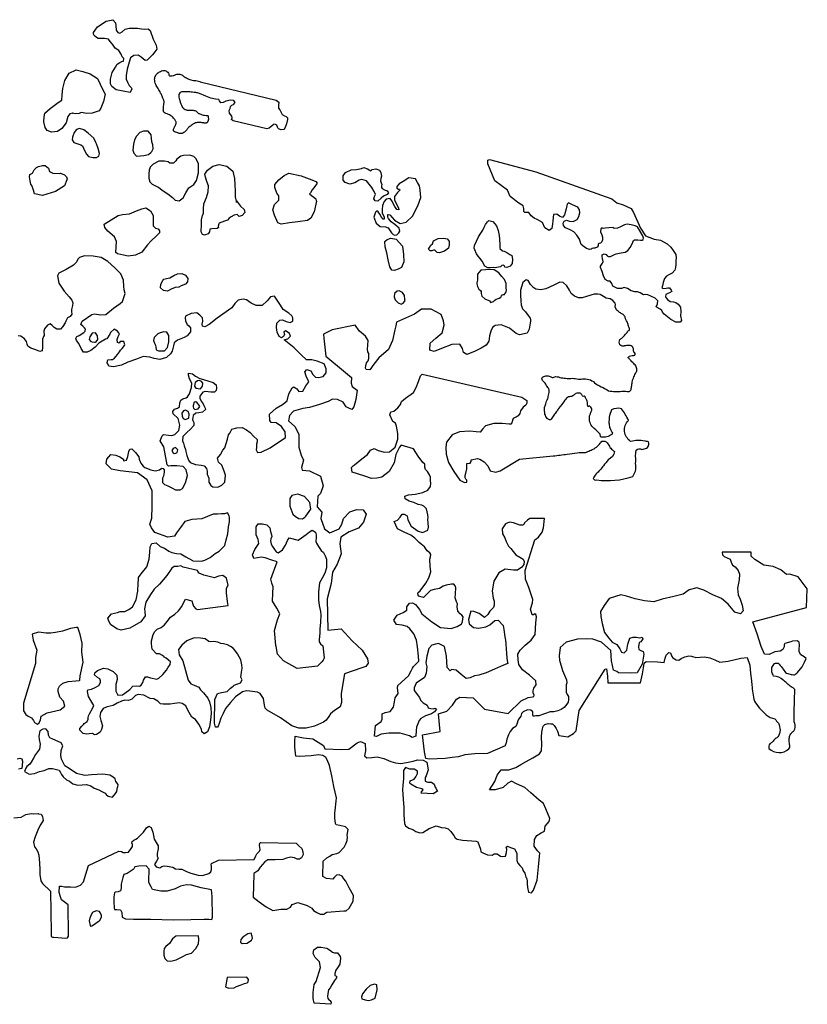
# Model space of a CAD drawing. Extents: x 224146 to 314413, y 726569 to 802583.
# Tile 5 of 5: x 288114 to 314413, y 769700 to 802583. Entities that reach past the tile are written whole.
import ezdxf

# ---------------------------------------------------------------- set-up
doc = ezdxf.new("R2010")
doc.units = 0
doc.header["$LTSCALE"] = 800
doc.layers.add('WETLANDS', color=3, linetype='CONTINUOUS')

msp = doc.modelspace()

# ---------------------------------------------------------------- linework, layer by layer
at = {"layer": 'WETLANDS', "color": 0}
for points in [[(291806, 800156), (291340, 800236), (291195, 800347), (291144, 800444), (291146, 800595), (291203, 800820), (291312, 800993), (291372, 801100), (291454, 801154), (291528, 801182), (291579, 801199), (291591, 801286), (291533, 801348), (291499, 801431), (291426, 801554), (291306, 801636), (291216, 801762), (291133, 801853), (291078, 801930), (290951, 801957), (290738, 801956), (290675, 801988), (290604, 802059), (290582, 802104), (290574, 802154), (290707, 802345), (290997, 802537), (291225, 802583), (291309, 802481), (291328, 802378), (291338, 802237), (291388, 802153), (291459, 802135), (291538, 802175), (291641, 802263), (291774, 802297), (292043, 802303), (292178, 802281), (292297, 802272), (292399, 802283), (292468, 802217), (292576, 801932), (292667, 801728), (292694, 801599), (292632, 801506), (292546, 801408), (292436, 801295), (292374, 801234), (292300, 801224), (292175, 801332), (292075, 801397), (291925, 801386), (291814, 801312), (291768, 801161), (291707, 800931), (291666, 800724), (291671, 800597), (291715, 800500), (291775, 800390), (291834, 800322), (291858, 800275)], [(289891, 799463), (289788, 799443), (289727, 799347), (289666, 799136), (289516, 798952), (289381, 798845), (289180, 798825), (289033, 798880), (288969, 798983), (288921, 799173), (288926, 799341), (288951, 799459), (289136, 799615), (289399, 799816), (289518, 799901), (289532, 800069), (289558, 800284), (289626, 800554), (289770, 800798), (289996, 800904), (290224, 800854), (290472, 800777), (290710, 800619), (290806, 800434), (290898, 800221), (290966, 800097), (290914, 799848), (290821, 799633), (290764, 799542), (290532, 799463), (290340, 799453), (290239, 799477), (290166, 799485), (290098, 799450), (289994, 799442), (289918, 799453), (289874, 799457)], [(290589, 798622), (290400, 798789), (290258, 798900), (290109, 798947), (290010, 798921), (289930, 798819), (289872, 798661), (289870, 798569), (289925, 798480), (290051, 798439), (290157, 798401), (290212, 798375), (290283, 798213), (290345, 798091), (290417, 798016), (290557, 797979), (290678, 797984), (290755, 798025), (290776, 798119), (290733, 798277), (290674, 798433), (290658, 798478)], [(292566, 798271), (292556, 798400), (292522, 798508), (292517, 798626), (292501, 798743), (292400, 798858), (292243, 798859), (292125, 798812), (292009, 798690), (291945, 798575), (291912, 798426), (291894, 798226), (291925, 798128), (292011, 798027), (292140, 798040), (292260, 798048), (292414, 798084), (292497, 798147), (292530, 798186)], [(295352, 796529), (295489, 796361), (295607, 796240), (295629, 796149), (295544, 796046), (295442, 796010), (295374, 796075), (295279, 796056), (295179, 796004), (295112, 795958), (295053, 795891), (294958, 795852), (294777, 795792), (294759, 795768), (294742, 795688), (294748, 795645), (294706, 795607), (294525, 795602), (294468, 795583), (294453, 795502), (294405, 795428), (294287, 795387), (294214, 795413), (294178, 795497), (294186, 795746), (294190, 795898), (294222, 796040), (294255, 796125), (294248, 796262), (294259, 796436), (294356, 796647), (294407, 796833), (294417, 797032), (294361, 797181), (294316, 797323), (294299, 797421), (294380, 797557), (294561, 797690), (294774, 797746), (295027, 797695), (295227, 797527), (295287, 797276), (295300, 797066), (295311, 796868), (295304, 796666), (295352, 796481)], [(289609, 797037), (289311, 796849), (288874, 796711), (288611, 796771), (288578, 796886), (288514, 797049), (288489, 797094), (288463, 797204), (288446, 797337), (288455, 797411), (288540, 797456), (288596, 797564), (288676, 797644), (288743, 797683), (288871, 797715), (288960, 797711), (289074, 797620), (289114, 797511), (289225, 797453), (289427, 797446), (289480, 797456), (289612, 797406), (289679, 797332), (289699, 797264), (289691, 797233)], [(300471, 796065), (300629, 795891), (300814, 795772), (301022, 795825), (301226, 796026), (301411, 796372), (301514, 796645), (301488, 796889), (301461, 797030), (301402, 797142), (301336, 797273), (301109, 797306), (300923, 797185), (300782, 797096), (300708, 797010), (300706, 796961), (300760, 796922), (300800, 796918), (300804, 796886), (300730, 796812), (300630, 796681), (300628, 796572), (300667, 796488), (300719, 796392), (300767, 796294), (300776, 796231), (300705, 796240), (300645, 796343), (300541, 796536), (300484, 796610), (300346, 796592), (300282, 796515), (300232, 796381), (300218, 796246), (300223, 796127), (300261, 796046), (300282, 795984), (300288, 795945), (300285, 795920), (300251, 795926), (300196, 795987), (300135, 796087), (300079, 796163), (300039, 796204), (299995, 796155), (299935, 795990), (300018, 795784), (300148, 795675), (300333, 795662), (300421, 795629), (300485, 795534), (300525, 795462), (300589, 795411), (300638, 795386), (300711, 795400), (300778, 795469), (300804, 795525), (300786, 795616), (300644, 795740), (300514, 795837), (300433, 795943), (300409, 795988), (300402, 796038), (300410, 796074), (300419, 796081)], [(292194, 794820), (291982, 794717), (291732, 794683), (291583, 794715), (291384, 794766), (291326, 794813), (291348, 795177), (291275, 795328), (291060, 795519), (290952, 795646), (290933, 795750), (291399, 796040), (291549, 796074), (291784, 796101), (292013, 796196), (292195, 796266), (292331, 796295), (292483, 796200), (292570, 796049), (292570, 795852), (292567, 795701), (292650, 795625), (292738, 795600), (292785, 795534), (292782, 795470), (292683, 795368), (292503, 795198), (292377, 795067)], [(304549, 794710), (304572, 794587), (304558, 794437), (304489, 794350), (304378, 794312), (304309, 794319), (304301, 794358), (304263, 794388), (304218, 794375), (304174, 794328), (304097, 794313), (303989, 794295), (303929, 794303), (303826, 794293), (303741, 794297), (303646, 794353), (303561, 794515), (303475, 794618), (303421, 794682), (303370, 794759), (303312, 794893), (303290, 794954), (303297, 795047), (303364, 795186), (303439, 795333), (303513, 795452), (303577, 795557), (303621, 795651), (303669, 795743), (303731, 795833), (303782, 795874), (303915, 795844), (304031, 795704), (304089, 795547), (304124, 795375), (304137, 795259), (304142, 795060), (304145, 794941), (304233, 794861), (304296, 794851), (304380, 794806), (304482, 794744)], [(300681, 795250), (300895, 795017), (300934, 794741), (300944, 794495), (300861, 794311), (300755, 794252), (300626, 794206), (300545, 794215), (300473, 794334), (300417, 794561), (300376, 794800), (300320, 794992), (300312, 795171), (300383, 795244), (300509, 795291)], [(304353, 793632), (304354, 793769), (304307, 793908), (304208, 794003), (304112, 794127), (303955, 794225), (303841, 794237), (303663, 794233), (303512, 794221), (303399, 794082), (303396, 793968), (303402, 793885), (303379, 793799), (303377, 793757), (303406, 793671), (303446, 793585), (303496, 793539), (303523, 793510), (303528, 793443), (303549, 793355), (303648, 793256), (303727, 793229), (303810, 793191), (303839, 793141), (303939, 793167), (303985, 793212), (304029, 793253), (304031, 793254), (304087, 793274), (304129, 793284), (304182, 793321), (304199, 793363), (304207, 793376), (304208, 793377), (304221, 793397), (304262, 793402), (304298, 793410), (304317, 793431), (304317, 793432), (304350, 793477), (304363, 793498), (304370, 793549)], [(293311, 793640), (293167, 793586), (293054, 793521), (292913, 793536), (292816, 793633), (292828, 793750), (292893, 793876), (292930, 793917), (293012, 793943), (293130, 793964), (293262, 794039), (293385, 794099), (293528, 794112), (293648, 794053), (293723, 793936), (293718, 793830), (293646, 793748), (293507, 793698), (293424, 793656)], [(300975, 793238), (300961, 793370), (300892, 793476), (300790, 793524), (300713, 793522), (300626, 793440), (300615, 793332), (300650, 793228), (300753, 793125), (300849, 793088), (300924, 793118), (300967, 793170), (300980, 793204)], [(292953, 791525), (293054, 791636), (293098, 791820), (293091, 792040), (293024, 792147), (292929, 792164), (292801, 792126), (292727, 792090), (292667, 792039), (292601, 791973), (292579, 791866), (292615, 791785), (292650, 791719), (292663, 791651), (292668, 791567), (292694, 791550), (292746, 791528), (292833, 791523)], [(290726, 791906), (290708, 792028), (290640, 792130), (290530, 792119), (290458, 791994), (290437, 791900), (290486, 791835), (290537, 791827), (290610, 791817), (290651, 791818), (290673, 791825)], [(294151, 790254), (294216, 790348), (294229, 790446), (294186, 790505), (294120, 790529), (294048, 790527), (293974, 790462), (293951, 790340), (293973, 790309), (293998, 790281), (294078, 790264)], [(293763, 789276), (293775, 789405), (293742, 789495), (293651, 789541), (293581, 789519), (293530, 789443), (293535, 789341), (293574, 789262), (293635, 789235)], [(294074, 789584), (294124, 789668), (294096, 789717), (294044, 789789), (294000, 789822), (293943, 789808), (293908, 789703), (293906, 789650), (293918, 789615), (293966, 789567)], [(293377, 788125), (293398, 788223), (293313, 788301), (293240, 788263), (293197, 788200), (293239, 788114), (293274, 788101), (293323, 788107)], [(297836, 786238), (297800, 786458), (297622, 786657), (297406, 786737), (297205, 786696), (297131, 786595), (297134, 786333), (297235, 786073), (297323, 785991), (297432, 785923), (297553, 785914), (297635, 785971), (297665, 786000)], [(298062, 780988), (297378, 780920), (296919, 781169), (296724, 781392), (296676, 781655), (296665, 781685), (296623, 782185), (296725, 782538), (296802, 782736), (296696, 782933), (296559, 783167), (296568, 783435), (296582, 783645), (296528, 783768), (296502, 783895), (296711, 784478), (296504, 784543), (296307, 784616), (296179, 784634), (296052, 784611), (295927, 784591), (295891, 784716), (295969, 784892), (296102, 785089), (296081, 785221), (296010, 785384), (296007, 785646), (296080, 785743), (296225, 785750), (296366, 785711), (296463, 785617), (296488, 785491), (296527, 785384), (296536, 785320), (296503, 785251), (296489, 785180), (296515, 785065), (296554, 784995), (296602, 784928), (296675, 784811), (296748, 784777), (296885, 784883), (296990, 785034), (297053, 785195), (297111, 785275), (297411, 785205), (297529, 785281), (297680, 785390), (297793, 785482), (297883, 785535), (297992, 785470), (298012, 785383), (298012, 785291), (298007, 785162), (298024, 785097), (298089, 784994), (298179, 784858), (298256, 784785), (298311, 784682), (298354, 784569), (298354, 784433), (298362, 784282), (298307, 784100), (298209, 783937), (298121, 783773), (298088, 783480), (298091, 783213), (298111, 783018), (298155, 782822), (298169, 782707), (298156, 782462), (298133, 782230), (298132, 782097), (298111, 781888), (298116, 781811), (298157, 781735), (298237, 781672), (298286, 781270), (298267, 781239), (298248, 781190), (298199, 781142), (298173, 781106)], [(291238, 777284), (291122, 777350), (290885, 777387), (290512, 777362), (290289, 777341), (290013, 777411), (289761, 777576), (289619, 777669), (289515, 777883), (289493, 778005), (289503, 778182), (289552, 778335), (289499, 778430), (289219, 778552), (289123, 778602), (289078, 778692), (289061, 778816), (288991, 778895), (288884, 778887), (288790, 778835), (288750, 778658), (288763, 778543), (288795, 778390), (288781, 778218), (288642, 778039), (288572, 777920), (288499, 777791), (288458, 777723), (288358, 777642), (288315, 777585), (288278, 777471), (288429, 777391), (288604, 777409), (288776, 777474), (288930, 777506), (289089, 777570), (289212, 777576), (289435, 777516), (289476, 777441), (289507, 777379), (289565, 777294), (289677, 777200), (289775, 777150), (289886, 777061), (290058, 777024), (290201, 777031), (290349, 777045), (290490, 776994), (290602, 776920), (290754, 776858), (290861, 776812), (290963, 776753), (291003, 776708), (291070, 776656), (291215, 776619), (291313, 776740), (291361, 776808), (291378, 776949), (291386, 776956), (291400, 777040), (291325, 777139), (291303, 777231)], [(294521, 773526), (294171, 773587), (294046, 773624), (293852, 773681), (293682, 773694), (293483, 773646), (293306, 773561), (293044, 773480), (292824, 773474), (292549, 773531), (292505, 773623), (292425, 773770), (292423, 773928), (292437, 774104), (292440, 774214), (292333, 774320), (292096, 774311), (291955, 774289), (291925, 774226), (291907, 774198), (291701, 774073), (291588, 774030), (291555, 773930), (291505, 773714), (291497, 773617), (291489, 773512), (291477, 773490), (291400, 773461), (291302, 773448), (291285, 773421), (291254, 773293), (291256, 773126), (291267, 772920), (291284, 772872), (291358, 772862), (291476, 772854), (291523, 772761), (291538, 772611), (291648, 772553), (291913, 772541), (292489, 772549), (293239, 772519), (293831, 772532), (294277, 772540), (294425, 772543), (294534, 772537), (294553, 772609), (294542, 773299)], [(290473, 772335), (290444, 772483), (290467, 772592), (290517, 772700), (290560, 772781), (290681, 772833), (290756, 772813), (290803, 772752), (290836, 772680), (290836, 772594), (290768, 772479), (290659, 772402), (290549, 772320), (290503, 772304)], [(294081, 771984), (293331, 771974), (293220, 771885), (293116, 771729), (292998, 771635), (292941, 771566), (292926, 771479), (292932, 771338), (292956, 771226), (293039, 771151), (293162, 771138), (293341, 771191), (293562, 771298), (293686, 771360), (293848, 771405), (294000, 771560), (294083, 771725), (294100, 771869)], [(295880, 771968), (295842, 772072), (295729, 772052), (295567, 771943), (295501, 771859), (295483, 771772), (295541, 771727), (295710, 771740), (295853, 771842), (295892, 771914)], [(298502, 769700), (297948, 769736), (297911, 769897), (297911, 770095), (297947, 770358), (298017, 770457), (298163, 770928), (298130, 771118), (297984, 771268), (297912, 771394), (297936, 771521), (298063, 771614), (298183, 771614), (298306, 771583), (298375, 771571), (298464, 771519), (298554, 771444), (298628, 771419), (298723, 771417), (298814, 771293), (298826, 771245), (298802, 771045), (298726, 770923), (298672, 770837), (298638, 770732), (298635, 770665), (298692, 770641), (298689, 770588), (298627, 770490), (298540, 770351), (298476, 770253), (298429, 770181), (298399, 770058), (298390, 769958), (298404, 769894), (298445, 769841), (298472, 769827), (298514, 769773)], [(295702, 770605), (295039, 770599), (294988, 770282), (295092, 770242), (295274, 770248), (295349, 770299), (295511, 770348), (295622, 770395), (295708, 770422), (295744, 770446), (295756, 770527)], [(299987, 769902), (300049, 770186), (300037, 770356), (299966, 770378), (299815, 770325), (299681, 770210), (299559, 770048), (299527, 769954), (299544, 769885), (299646, 769845), (299765, 769831), (299866, 769850)]]:
    msp.add_lwpolyline(points, close=True, dxfattribs=at)
for points in [[(294396, 799382, -0.019667), (294403, 799369, -0.062795), (294404, 799364, -0.007242), (294408, 799343, -0.005646), (294412, 799315, -0.005831), (294416, 799283, -0.013365), (294417, 799269, -0.063667), (294416, 799251, -0.030515), (294407, 799217, -0.017763), (294397, 799191, -0.024418), (294389, 799173, -0.024917), (294382, 799161, -0.024513), (294373, 799149, -0.060384), (294362, 799138, -0.099587), (294353, 799134, -0.036801), (294341, 799132, -0.028838), (294327, 799131, -0.002651), (294304, 799132, -0.00497), (294291, 799132, -0.00378), (294276, 799133, -0.00246), (294253, 799135, -0.029071), (294229, 799138, 0.01359), (294179, 799146, 0.031276), (294110, 799151, 0.029123), (294037, 799147, 0.058007), (293982, 799135, 0.043773), (293915, 799104, 0.03449), (293871, 799074, 0.013486), (293764, 798989, 0.067264), (293692, 798907, -0.071062), (293622, 798831, -0.146033), (293501, 798779, -0.171161), (293390, 798805, -0.002839), (293388, 798806, 0.003995), (293386, 798807, 0.121514), (293329, 798826, -0.133275), (293277, 798845, -0.109855), (293254, 798870, -0.141545), (293248, 798896, -0.060918), (293252, 798926, -0.035997), (293270, 798975, -0.036359), (293296, 799022, 0.039348), (293319, 799066, 0.050378), (293337, 799122, 0.09103), (293338, 799154, 0.068286), (293329, 799186, 0.045426), (293305, 799229, 0.013475), (293274, 799270, 0.018534), (293251, 799298, 0.023102), (293204, 799346, 0.035734), (293170, 799373, 0.02291), (293155, 799382, 0.005035), (293083, 799421, 0.063066), (292996, 799454, -0.099632), (292943, 799479, -0.148175), (292918, 799512, -0.099407), (292909, 799572, -0.00783), (292913, 799625, -0.005902), (292919, 799695, -0.018184), (292932, 799784, 0.035431), (292936, 799830, 0.077365), (292932, 799868, 0.029434), (292899, 799964, 0.009138), (292872, 800025, 0.005021), (292821, 800135, 0.036291), (292736, 800282, -0.038648), (292658, 800420, -0.058107), (292628, 800508, -0.059074), (292620, 800598, -0.064441), (292632, 800671, -0.073336), (292659, 800729, -0.040923), (292692, 800772, -0.039827), (292732, 800809, -0.046629), (292779, 800839, -0.033099), (292851, 800871, -0.074749), (292934, 800888, -0.106317), (292993, 800878, -0.0912), (293031, 800855, -0.053204), (293081, 800799, -0.173645), (293098, 800738, 0.338728), (293118, 800709, 0.105218), (293143, 800706, 0.02847), (293235, 800719, 0.050133), (293331, 800749, -0.075834), (293395, 800766, -0.078184), (293466, 800762, -0.080958), (293530, 800737, -0.038164), (293574, 800706, 0.035954), (293620, 800674, 0.019773), (293685, 800638, 0.012181), (293794, 800587, 0.099742), (293954, 800551, -0.093923), (294126, 800516, -0.008351), (294144, 800508), (296683, 799895), (296763, 799829), (296761, 799727), (296758, 799629), (296801, 799576), (296825, 799526), (296856, 799466), (296881, 799420), (296953, 799376), (297012, 799349), (297057, 799309), (297062, 799249), (297025, 799109), (296986, 799016), (296973, 798965), (296930, 798912), (296844, 798910), (296754, 798937), (296749, 798948), (296719, 798990), (296701, 799065), (296657, 799079), (296603, 799092), (296563, 799060), (296440, 798962), (296365, 798940), (295238, 799211), (295192, 799246), (295204, 799308), (295193, 799359), (295116, 799462), (295113, 799549), (295147, 799615), (295153, 799683), (295202, 799731), (295252, 799746), (295304, 799816), (295260, 799882), (295149, 799895), (295002, 799864), (294911, 799814), (294830, 799811), (294786, 799875), (294765, 799919), (294654, 799932), (294501, 799961), (294328, 800034), (294119, 800119, 0.022809), (294053, 800136, 0.020368), (293937, 800155, 0.011604), (293838, 800166, 0.00744), (293683, 800176, 0.03224), (293557, 800174, 0.060739), (293491, 800161, 0.145843), (293458, 800137, 0.099114), (293431, 800085, 0.100858), (293427, 800029, 0.037935), (293456, 799886, 0.054038), (293542, 799676, 0.128329), (293608, 799606, 0.04516), (293670, 799574, 0.080188), (293708, 799565, 0.035422), (293751, 799565, -0.027449), (293806, 799566, -0.032741), (293934, 799554, -0.068936), (293993, 799536, -0.143783), (294029, 799504, 0.12333), (294069, 799465, 0.035377), (294107, 799447, 0.013435), (294211, 799408, 0.045751), (294287, 799390, 0.032519), (294396, 799382)], [(287924, 775928), (288161, 775952), (288315, 776039), (288500, 776077), (288563, 776064), (288726, 776069), (288745, 776061), (288829, 776050), (288879, 775968), (288898, 775839), (288864, 775778), (288803, 775688), (288715, 775520), (288626, 775294), (288577, 775117), (288609, 774962), (288668, 774888), (288719, 774793), (288748, 774678), (288773, 774425), (288785, 774191), (288790, 774030), (288823, 773827), (288875, 773730), (289144, 773484), (289161, 772100), (289161, 772023), (289168, 771962), (289215, 771946), (289256, 771938), (289653, 771911), (289708, 771915), (289741, 771976), (289749, 772016), (289729, 773018), (289645, 773086), (289515, 773190), (289474, 773285), (289432, 773430), (289446, 773651), (289510, 773649), (289611, 773624), (289814, 773625), (289975, 773616), (290140, 773674), (290244, 773787), (290320, 774041), (290408, 774339), (291430, 774818), (291511, 774798), (291574, 774775), (291647, 774773), (291746, 774777), (291841, 774899), (291879, 774972), (291876, 775038), (291862, 775094), (291871, 775141), (291930, 775187), (291996, 775210), (292049, 775249), (292139, 775343), (292243, 775449), (292350, 775591), (292430, 775644), (292501, 775608), (292522, 775543), (292559, 775451), (292586, 775341), (292599, 775215), (292674, 775102), (292743, 774998), (292735, 774887), (292701, 774741), (292705, 774648), (292741, 774578), (292680, 774478), (292614, 774364), (292669, 774293), (292795, 774253), (292855, 774302), (292941, 774323), (293038, 774318), (293229, 774280), (293321, 774222), (293438, 774212), (293526, 774215), (293595, 774178), (293681, 774139), (293824, 774078), (294076, 774008), (294223, 774007), (294432, 774067), (294494, 774124), (294515, 774199), (294519, 774308), (294513, 774382), (294523, 774403), (294747, 774509), (295941, 774540), (296002, 774659), (296036, 774721), (296118, 774817), (296139, 774873), (296131, 774940), (296117, 775001), (296131, 775078), (296160, 775101), (297345, 775086), (297440, 774990), (297530, 774906), (297569, 774788), (297581, 774698), (297528, 774590), (297459, 774553), (297377, 774553), (297289, 774591), (297159, 774610), (297028, 774583), (296899, 774535), (296644, 774528), (296404, 774522), (296299, 774455), (296148, 774284), (296065, 774163), (295928, 774074), (295936, 774044), (295910, 773280), (296106, 773125), (296349, 772955), (296569, 772832), (296839, 772875), (297037, 772874), (297160, 772943), (297210, 773031), (297402, 773100), (297712, 772995), (297864, 772911), (297930, 772833), (298041, 772762), (298144, 772714), (298280, 772716), (298314, 772740), (298371, 772780), (298942, 772823), (299012, 772826), (299114, 772909), (299249, 773145), (299259, 773330), (299117, 773592), (299009, 773817), (298940, 773891), (298878, 773983), (298780, 774026), (298690, 774018), (298611, 773935), (298569, 773885), (298360, 773901), (298241, 773974), (298250, 774482), (298372, 774597), (298472, 774649), (298546, 774698), (298705, 774738), (298779, 774773), (298950, 774943), (299005, 775054), (299051, 775172), (299058, 775290), (299053, 775341), (299076, 775481), (299082, 775539), (298988, 775630), (298804, 775667), (298686, 775699), (298660, 775743), (298636, 775931), (298640, 776080), (298657, 776277), (298666, 776385), (298679, 776485), (298690, 776593), (298600, 776978), (298532, 777329), (298458, 777673), (298385, 777861), (298333, 777939), (298234, 778012), (298096, 778031), (297848, 778001), (297448, 777974), (297334, 777983), (297300, 778288), (297304, 778479), (297318, 778650), (297588, 778603), (297906, 778569), (298256, 778341), (298307, 778231), (298859, 778208), (299108, 778222), (299380, 778428), (299492, 778473), (299653, 778413), (299659, 778161), (299627, 777997), (299705, 777936), (299872, 777948), (300050, 777964), (300274, 777912), (300511, 777804), (300658, 777764), (300841, 777742), (301033, 777776), (301249, 777824), (301397, 777864), (301591, 777852), (301713, 777789), (301750, 777531), (301692, 777336), (301651, 777280), (301655, 777156), (301745, 777124), (301869, 777115), (301952, 777055), (301983, 776955), (302011, 776918), (302061, 776819), (301925, 776727), (301520, 776748), (301528, 776800), (301592, 776858), (301544, 776891), (301363, 776944), (301171, 777048), (301141, 777090), (301151, 777159), (301283, 777220), (301346, 777294), (301402, 777408), (301401, 777489), (301290, 777554), (301140, 777557), (301001, 777609), (300925, 777506), (300930, 777242), (300911, 777004), (300900, 776874), (300921, 776553), (300938, 776271), (300946, 776028), (300966, 775744), (300995, 775664), (301113, 775584), (301247, 775536), (301347, 775473), (301472, 775426), (301574, 775440), (301783, 775574), (302018, 775666), (302194, 775603), (302326, 775592), (302426, 775560), (302508, 775475), (302570, 775399), (302612, 775343), (302650, 775264), (302727, 775210), (302899, 775187), (303053, 775176), (303209, 775164), (303351, 775149), (303416, 775130), (303455, 775009), (303497, 774884), (303515, 774790), (303577, 774759), (303730, 774696), (303891, 774685), (303953, 774729), (304059, 774721), (304172, 774647), (304222, 774631), (304336, 774643), (304374, 774773), (304377, 774878), (304357, 774950), (304397, 774984), (304499, 774936), (304572, 774918), (304637, 774896), (304715, 774750), (304716, 774629), (304717, 774506), (304747, 774409), (304818, 774341), (304890, 774254), (304926, 774162), (304983, 774075), (305017, 773950), (305036, 773924), (305054, 773823), (305061, 773725), (305066, 773597), (305099, 773443), (305204, 773419), (305266, 773511), (305395, 773849), (305434, 774291), (305469, 774635), (305487, 774744), (305408, 774830), (305295, 774987), (305300, 775205), (305387, 775342), (305522, 775423), (305641, 775488), (305665, 775645), (305792, 775802), (305816, 775903), (305686, 776228), (305608, 776412), (305465, 776523), (305178, 776768), (304982, 776939), (304703, 777068), (304533, 777155), (304412, 777081), (304253, 776936), (303991, 776859), (303807, 776867), (303978, 777145), (304059, 777356), (304189, 777535), (304448, 777533), (304677, 777604), (304846, 777710), (305030, 777813), (305247, 777934), (305467, 778061), (305535, 778166), (305549, 778390), (305543, 778626), (305550, 778786), (305568, 778904), (305593, 778986), (305646, 779042), (305763, 779077), (305851, 779069), (305902, 779064), (305964, 779008), (306025, 778906), (306075, 778817), (306119, 778682), (306268, 778653), (306415, 778632), (306604, 778739), (306696, 778829), (306793, 779514), (307664, 780889), (307709, 780906), (307741, 780663), (307758, 780436), (308842, 780440), (308915, 780736), (308944, 780935), (308971, 781088), (309034, 781150), (309410, 781139), (309635, 781111), (309662, 781256), (309698, 781361), (309790, 781451), (309848, 781441), (309892, 781320), (309918, 781266), (310040, 781206), (310120, 781198), (310203, 781246), (310322, 781306), (310456, 781333), (310460, 781337), (310546, 781328), (310692, 781281), (310832, 781293), (310985, 781308), (311155, 781274), (311325, 781207), (311495, 781130), (311770, 781163), (312189, 781257), (312408, 781279), (312496, 781030), (312517, 780750), (312545, 780502), (312562, 780356, 0.048259), (312647, 779829, 0.011755), (312816, 779592, 0.020007), (313037, 779367, 0.12712), (313324, 779231, -0.045521), (313448, 779086, -0.069259), (313509, 778856, -0.081899), (313437, 778636, -0.051784), (313344, 778568, 0.030088), (313249, 778463, -0.063745), (313165, 778400, 0.077477), (313128, 778326, 0.085223), (313130, 778243, 0.383195), (313800, 778229, 0.011197), (313826, 778298, 0.046814), (313810, 778465, -0.01244), (313814, 778616, -0.065187), (313861, 778733, -0.062699), (313947, 778817, 0.025839), (313999, 778891, 0.189189), (313970, 779139, -0.000743), (313979, 779598, -0.000389), (313991, 780010, 0.004906), (313992, 780210, 0.169736), (313876, 780301, -0.009441), (313607, 780529, 0.165625), (313289, 780664, -0.071882), (313229, 780807, -0.041221), (313230, 780944, -0.100436), (313321, 781081, -0.116492), (313442, 781096, -0.03599), (313575, 780936, -0.031521), (313685, 780779, 0.097017), (313842, 780727, 0.017495), (313982, 780703, 0.087188), (314082, 780778), (314240, 780971), (314319, 781131), (314370, 781248), (314309, 781302), (314201, 781368), (314138, 781468), (314136, 781545), (314136, 781560), (314158, 781692), (314143, 781794), (314079, 781839), (313919, 781824), (313860, 781809), (313662, 781747), (313637, 781707), (313636, 781638), (313598, 781555), (313512, 781489), (313329, 781471), (313145, 781387), (312986, 781396), (312873, 781649), (312738, 782075), (312598, 782471), (314390, 782950), (314413, 783574), (314103, 783982), (313830, 784062), (313718, 784050), (313530, 784206), (313272, 784319), (312964, 784368), (312663, 784552), (312541, 784662), (312539, 784727), (312536, 784804), (311566, 784805), (311582, 784712), (311636, 784657), (311839, 784562), (311874, 784463), (311920, 784371), (312009, 784310), (312106, 784188), (312152, 784064), (312140, 783879), (312085, 783602), (312105, 783380), (312171, 783230), (312241, 783029), (312277, 782839), (312180, 782737), (311994, 782802), (311773, 783069), (311544, 783257), (311263, 783378), (310958, 783530), (310727, 783611), (310464, 783537), (310266, 783402), (309956, 783323), (309566, 783226), (309287, 783145), (308974, 783176), (308666, 783244), (308373, 783335), (308182, 783373), (307801, 783254), (307629, 783020), (307510, 782820), (307520, 782656), (307561, 782416), (307638, 782120), (307781, 781924), (307897, 781799), (308051, 781721), (308151, 781570), (308210, 781462), (308303, 781434), (308387, 781522), (308424, 781730), (308489, 781925), (308595, 781967), (308714, 781958), (308822, 781942), (308895, 781965), (308923, 781910), (308851, 781805), (308797, 781786), (308775, 781644), (308791, 781547), (308855, 781514), (308934, 781486), (308959, 781389), (308894, 781060), (308733, 780766), (308504, 780754), (308113, 780775), (308050, 780818), (307947, 780854), (307879, 781170), (307848, 781520), (307541, 781793), (307248, 781892), (307031, 781904), (306739, 781895), (306360, 781793), (306157, 781611), (306133, 781337), (306142, 781189), (306234, 780853), (306376, 780540), (306381, 780441), (306359, 780373), (306361, 780261), (306363, 780123), (306394, 780046), (306443, 779978), (306436, 779875), (306424, 779792), (306380, 779719), (306296, 779614), (306196, 779541), (306080, 779497), (305955, 779465), (305824, 779469), (305446, 779337), (305345, 779333), (305299, 779318), (305264, 779326), (305244, 779382), (305249, 779469), (305185, 779523), (305073, 779533), (304930, 779473), (304866, 779415), (304845, 779321), (304764, 779203), (304710, 779060), (304681, 778980), (304569, 778908), (304488, 778811), (304432, 778697), (304382, 778557), (304357, 778431), (304328, 778339), (304322, 778330), (303730, 778072), (303316, 778069), (302982, 778037), (302769, 777968), (302559, 777940), (302318, 777914), (302058, 777897), (301792, 777889), (301678, 777905), (301630, 778137), (301564, 778699), (302159, 778809), (302101, 779406), (302380, 779495), (302561, 779691), (302703, 779889), (302810, 779957), (303258, 779937), (303637, 779555), (304427, 779416), (304862, 779833), (305092, 779946), (305237, 779968), (305285, 779985), (305296, 780029), (305262, 780098), (305256, 780170), (305281, 780256), (305361, 780367), (305344, 780507), (305140, 780689), (304907, 780869), (304778, 781046), (304757, 781207), (304746, 781398), (304831, 781532), (304997, 781690), (305191, 781861), (305327, 782055), (305347, 782444), (305371, 782643), (305353, 782719), (305314, 782744), (305270, 782713), (305221, 782704), (305176, 782896), (305236, 783103), (305248, 783217), (305114, 783618), (305001, 783895), (304989, 784191), (305318, 785208), (305435, 785305), (305557, 785469), (305608, 785612), (305642, 785922), (305146, 785927), (305065, 785865), (304972, 785777), (304949, 785726), (304915, 785705), (304810, 785706), (304600, 785778), (304474, 785805), (304337, 785742), (304230, 785582), (304241, 785412), (304312, 785283), (304360, 785160), (304434, 785006), (304518, 784919), (304587, 784821), (304680, 784711), (304812, 784629), (304929, 784567), (304958, 784486), (304943, 784388), (304878, 784300), (304739, 784200), (304606, 784201), (304324, 784232), (304112, 784112), (303946, 783827), (303891, 783507), (303924, 783264), (303958, 783166), (303962, 783034), (303934, 782950), (303813, 782835), (303743, 782718), (303637, 782621), (303453, 782753), (303280, 782815), (303177, 782829), (303101, 782551), (303119, 782408), (303269, 782284), (303442, 782259), (303678, 782309), (303811, 782376), (303976, 782521), (304092, 782533), (304256, 782355), (304279, 782220), (304312, 781976), (304338, 781856), (304342, 781738), (304355, 781557), (304370, 781430), (304385, 781261), (304402, 781113), (304413, 781082), (304264, 781022), (303970, 780897), (303687, 780773), (303450, 780692), (303297, 780675), (303153, 780602), (303020, 780580), (302854, 780714), (302689, 780857), (302531, 780884), (302484, 780842), (302391, 780951), (302366, 781328), (302297, 781654), (302119, 781744), (302114, 781745), (302002, 781731), (301881, 781692), (301781, 781588), (301711, 781326), (301679, 781101), (301713, 780968), (301692, 780762), (301634, 780615), (301357, 780430), (301314, 780348), (301290, 780267), (301290, 780175), (301467, 779950), (301503, 779860), (301586, 779771), (301724, 779690), (301758, 779601), (301843, 779580), (301916, 779571), (301982, 779586), (302027, 779554), (301960, 779465), (301862, 779400), (301663, 779335), (301513, 779240), (301455, 779173), (301368, 778957), (301358, 778841), (301343, 778654), (301222, 778616), (301127, 778662), (300821, 778753), (300444, 778754), (300179, 778718), (300032, 778641), (299966, 778653), (299997, 779014), (300183, 779142), (300221, 779228), (300218, 779399), (300323, 779441), (300480, 779482), (300599, 779619), (300626, 779807), (300652, 779941), (300750, 780085), (300727, 780265), (300742, 780348), (301099, 780674), (301182, 780832), (301235, 780929), (301267, 780984), (301443, 781162), (301434, 781327), (301402, 781639), (301360, 781863), (301279, 782068), (301144, 782244), (301054, 782320), (300882, 782365), (300696, 782383), (300602, 782533), (300722, 782693), (300923, 782786), (301041, 782866), (301046, 782970), (301133, 783092), (301234, 783108), (301329, 783050), (301463, 782881), (301546, 782741), (301880, 782476), (302164, 782285), (302516, 782256), (302721, 782322), (302859, 782394), (302863, 782391), (302896, 782482), (302925, 782646), (302875, 782700), (302817, 782744), (302739, 782831), (302718, 782976), (302736, 783075), (302702, 783140), (302650, 783270), (302671, 783414), (302678, 783614), (302656, 783672), (302610, 783731), (302528, 783733), (302351, 783699), (302250, 783664), (302133, 783583), (301951, 783548), (301833, 783525), (301735, 783418), (301595, 783291), (301435, 783326), (301408, 783410), (301421, 783455), (301483, 783513), (301676, 783762), (301780, 783941), (301839, 784138), (301816, 784335), (301808, 784569), (301831, 784639), (301843, 784720), (301805, 784781), (301725, 784849), (301631, 784978), (301523, 785071), (301453, 785121), (301387, 785187), (301303, 785273), (301174, 785363), (300949, 785466), (300724, 785583), (300621, 785828), (300725, 785866), (300821, 785970), (300881, 786070), (300954, 786067), (301050, 786013), (301075, 785885), (301188, 785668), (301423, 785506), (301560, 785457), (301743, 785539), (301767, 785635), (301755, 785782), (301739, 785895), (301752, 785962), (301747, 786052), (301695, 786246), (301611, 786341), (301547, 786369), (301418, 786397), (301276, 786454), (301119, 786505), (300988, 786579), (300974, 786673), (301092, 786714), (301314, 786733), (301580, 786796), (301738, 786866), (301834, 786992), (301846, 787107), (301827, 787179), (301831, 787304), (301794, 787384), (301731, 787494), (301660, 787557), (301643, 787642), (301641, 787735), (301579, 787790), (301416, 788009), (301260, 788255), (300854, 788377), (300794, 788307), (300674, 788064), (300622, 787784), (300446, 787497), (300202, 787301), (300042, 787269), (299865, 787265), (299642, 787343), (299389, 787415), (299220, 787473), (299196, 787631), (299264, 787692), (299294, 787713), (299542, 787922), (299729, 788061), (299829, 788204), (299945, 788267), (300086, 788193), (300300, 788136), (300466, 788152), (300657, 788304), (300741, 788575), (300736, 788760), (300698, 789005), (300658, 789110), (300570, 789160), (300472, 789386), (300504, 789489), (300607, 789513), (300741, 789622), (300827, 789735), (300866, 789836), (300992, 789946), (301267, 790135), (301355, 790298), (301436, 790504), (301498, 790693), (301558, 790748), (304883, 789972), (305049, 789861), (305047, 789776), (305013, 789712), (304926, 789645), (304841, 789523), (304818, 789427), (304756, 789349), (304696, 789305), (304606, 789272), (304577, 789241), (304551, 789125), (304513, 789079), (304457, 789073), (304219, 789099), (303941, 789098), (303664, 789015), (303568, 788912), (303488, 788810), (303359, 788822), (303146, 788841), (302796, 788814), (302556, 788719), (302363, 788479), (302344, 788311), (302349, 788071), (302431, 787793), (302606, 787493), (302811, 787202), (302972, 787122), (303040, 787135), (303040, 787204), (303006, 787243), (302985, 787285), (302988, 787363), (303010, 787443), (303041, 787588), (303049, 787673), (303049, 787759), (303151, 787770), (303189, 787828), (303191, 787888), (303398, 787929), (303478, 787904), (303620, 787817), (303742, 787689), (303829, 787519), (304013, 787472), (304155, 787520), (304805, 787910), (305926, 788014, 0.010005), (306399, 788074, 0.003735), (306726, 788115, -0.048728), (307008, 788129, 0.022268), (307156, 788196, -0.007763), (307297, 788256, 0.06727), (307438, 788376, 0.064192), (307556, 788511, -0.257151), (307730, 788448, -0.076664), (307824, 788296, 0.004123), (307932, 788193, 0.039194), (307972, 788159, -0.256478), (307768, 787889, -0.000197), (307606, 787682, -0.02664), (307361, 787412, 0.030261), (307259, 787263, 0.355659), (307382, 787213, 0.107275), (308582, 787323, 0.034087), (308679, 787509, 0.10898), (308675, 787765, -0.010998), (308679, 787776, 0.109705), (308679, 787993, -0.004079), (308691, 788166, -0.02469), (308700, 788210, -0.35204), (308891, 788234, 0.012142), (309045, 788274, 0.153155), (309125, 788395, 0.093499), (309106, 788485, 0.076242), (308984, 788509, 0.099961), (308515, 788500, -0.472793), (308443, 789203, 0.039831), (308212, 789591, 0.184792), (307871, 789553, 0.043926), (307796, 789306, 0.007705), (307789, 789123, 0.02332), (307813, 788961, 0.008265), (307867, 788850, 0.015778), (307909, 788769, -0.251209), (307884, 788732, -0.08478), (307721, 788653, -0.07032), (307528, 788646, -0.223892), (307498, 788737, 0.047693), (307295, 788928, -0.007193), (307195, 789042, -0.085734), (307136, 789222, -0.031244), (307145, 789350, -0.005506), (307179, 789442, -0.020638), (307223, 789546, 0.146518), (307204, 789613, 0.05627), (307164, 789663, 0.480734), (307097, 789649, -0.08807), (307075, 789718, -0.046253), (307077, 789797, 0.035871), (307054, 789878, 0.022327), (307031, 789915, -0.06135), (306996, 789988, 0.318415), (306933, 790004, -0.133266), (306862, 790089, 0.019419), (306830, 790108, 0.12679), (306688, 790102, 0.034833), (306616, 790045, -0.009111), (306548, 790002, -0.039073), (306510, 789994, -0.091633), (306435, 789991, 0.112429), (306322, 789874, 0.00348), (306111, 789598, 0.004196), (306039, 789493, -0.015962), (305946, 789375, 0.06793), (305866, 789239, -0.129771), (305803, 789218, -0.114002), (305727, 789266, -0.063978), (305651, 789412, -0.050475), (305639, 789628, -0.011441), (305677, 789754, -0.034795), (305748, 789924, 0.00478), (305779, 790084, 0.001924), (305798, 790186, 0.13964), (305750, 790301, 0.011055), (305655, 790441, 0.031274), (305575, 790533, -0.065708), (305548, 790598, -0.232939), (305614, 790670, -0.263289), (305895, 790629, 0.067395), (306007, 790665, -0.073099), (306197, 790623, 0.005468), (306390, 790605, 0.026506), (306563, 790607, -0.042133), (306771, 790582, 0.040896), (306952, 790590, -0.040591), (307174, 790553, -0.092069), (307352, 790421, 0.003932), (307592, 790295, -0.014588), (307777, 790193, 0.10536), (308218, 790178, -0.012367), (308461, 790163, 0.201866), (308529, 790237, 0.010459), (308552, 790371, 0.016246), (308571, 790519, -0.057499), (308611, 790611, 0.011729), (308638, 790691, -0.019036), (308675, 790770, -0.055398), (308714, 790828, 0.076765), (308724, 790890, 0.073011), (308691, 791027, 0.036719), (308631, 791082, -0.00447), (308535, 791188, 0.001414), (308462, 791263, 0.030938), (308429, 791295, -0.317582), (308447, 791318, -0.021212), (308480, 791344, -0.062401), (308560, 791366, -0.014947), (308611, 791370, 0.028734), (308654, 791380, 0.51251), (308620, 791480, -0.00358), (308605, 791581, -0.016742), (308604, 791611, 0.118055), (308566, 791673, 0.068354), (308496, 791700, 0.033405), (308378, 791703, 0.006187), (308302, 791687, -0.001031), (308277, 791682, -0.035185), (308226, 791680, -0.135269), (308155, 791724, -0.093717), (308132, 791810, -0.061627), (308159, 791898, -0.051022), (308242, 791968, 0.011758), (308379, 792114, 0.0564), (308412, 792169, -0.218786), (308465, 792198, 0.115222), (308472, 792266, 0.011489), (308437, 792380, 0.003541), (308396, 792488, 0.037326), (308363, 792552, -0.075248), (308337, 792644, 0.051295), (308287, 792720, 0.030476), (308201, 792774, 0.009186), (308142, 792803, 0.071863), (308038, 792888), (307999, 792994), (308006, 793074), (307996, 793112), (307917, 793205), (307826, 793257), (307699, 793281), (307606, 793339), (307502, 793407), (307421, 793422), (307296, 793419), (307044, 793344), (306895, 793296), (306777, 793294), (306639, 793353), (306528, 793444), (306470, 793548), (306387, 793690), (306263, 793806), (306153, 793818), (305945, 793718), (305680, 793594), (305514, 793557), (305353, 793585), (305252, 793652), (305250, 793657), (305165, 793738), (305095, 793876), (305027, 793894), (304920, 793807), (304838, 793553), (304837, 793378), (304851, 793194), (304859, 793062), (304898, 792924), (305004, 792824), (305091, 792703), (305128, 792657), (305155, 792616), (305168, 792556), (305165, 792518), (305124, 792253), (305061, 792115), (304806, 792056), (304694, 792102), (304465, 792283), (304188, 792397), (303996, 792375), (303907, 792302), (303850, 792181), (303800, 792029), (303779, 791851), (303690, 791712), (303522, 791611), (303302, 791500), (303045, 791401), (302935, 791466), (302904, 791597), (302809, 791743), (302541, 791732), (302202, 791603), (301951, 791498), (301811, 791544), (301824, 791779), (302011, 791944), (302218, 792126), (302288, 792381), (302271, 792531), (302189, 792742), (301858, 792912), (301533, 792914), (301298, 792749), (300695, 792482), (300676, 792357), (300639, 792227), (300563, 791869), (300428, 791572), (300105, 791296), (299940, 791077), (299807, 790888), (299685, 790903), (299664, 790946), (299671, 791022), (299696, 791125), (299755, 791194), (299774, 791273), (299771, 791351), (299769, 791433), (299734, 791489), (299732, 791585), (299741, 791716), (299754, 791864), (299656, 792010), (299462, 792180), (299315, 792384), (298552, 792222), (298255, 792082), (298275, 791951), (298332, 791346), (298997, 790803), (299193, 790630), (299181, 790440), (299216, 790337), (299378, 790212), (299338, 789903), (299271, 789650), (299206, 789564), (299087, 789619), (299020, 789659), (298912, 789814), (298730, 789898), (298562, 789908), (298416, 789831), (298125, 789729), (297787, 789633), (297567, 789598), (297259, 789506), (297120, 789364), (297093, 789185), (297297, 788997), (297438, 788746), (297433, 788310), (297509, 788041), (297595, 787872), (297521, 787630), (297547, 787536), (297794, 787518), (298162, 787335), (298248, 787014), (298153, 786756), (298072, 786675), (298043, 786314), (298199, 786131), (298173, 785927), (298297, 785576), (298469, 785448), (298779, 785575), (298876, 785732), (298923, 785920), (299140, 786147), (299374, 786224), (299588, 786216), (299684, 786068), (299596, 785805), (299428, 785601), (299112, 785479), (298837, 785300), (298799, 785079), (298850, 784750), (298714, 784402), (298562, 784132), (298510, 783754), (298383, 783245), (298401, 782197), (298849, 782245), (299216, 781844), (299554, 781522), (299727, 781243), (299753, 781089), (299671, 780981), (299542, 780942), (298957, 780735), (298854, 780075), (298862, 779780), (298814, 779636), (298622, 779516), (298496, 779400), (298436, 779307), (298353, 779187), (298260, 779126), (297958, 778994), (297683, 778923), (297436, 778923), (297205, 779005), (296825, 779262), (296379, 779527), (296308, 779593), (296283, 779694), (296260, 779913), (296146, 780076), (296058, 780128), (295802, 780154), (295687, 780172), (295551, 780137), (295315, 779971), (295150, 779782), (294991, 779574), (294907, 779416), (294832, 779257), (294770, 779078), (294744, 778992), (294724, 778953), (294647, 778954), (294619, 779084), (294633, 779878), (294722, 780083), (294851, 780111), (295043, 780144), (295153, 780254), (295239, 780328), (295280, 780354), (295484, 780435), (295542, 780535), (295502, 780627), (295504, 780699), (295518, 780790), (295541, 780926), (295536, 781036), (295497, 781206), (295391, 781406), (295298, 781526), (295242, 781595), (295151, 781648), (295048, 781703), (294920, 781739), (294829, 781751), (294733, 781794), (294595, 781815), (294488, 781806), (294430, 781812), (294310, 781908), (294156, 781933), (293940, 781934), (293699, 781841), (293524, 781697), (293412, 781547), (293441, 781368), (293563, 781168), (293745, 780526), (293830, 780400), (293944, 780355), (294095, 780291), (294152, 780199), (294253, 780104), (294394, 779929), (294450, 779799), (294493, 779609), (294506, 779408), (294482, 779201), (294455, 778972), (294385, 778798), (294269, 778738), (294198, 778795), (294185, 778893), (294096, 779058), (293989, 779215), (293864, 779286), (293723, 779519), (293664, 779664), (293540, 779744), (293444, 779768), (293284, 779746), (293135, 779719), (292907, 779725), (292812, 779734), (292726, 779822), (292588, 779906), (292467, 779914), (292257, 780025), (292071, 780044), (291977, 780013), (291937, 779971), (291863, 779892), (291749, 779843), (291629, 779859), (291516, 779823), (291365, 779759), (291232, 779674), (291036, 779633), (290907, 779578), (290809, 779442), (290790, 779313), (290829, 779175), (290881, 779005), (290846, 778877), (290799, 778788), (290675, 778711), (290608, 778700), (290544, 778746), (290435, 778728), (290343, 778718), (290235, 778747), (290121, 778853), (290127, 778913), (290185, 778990), (290245, 779048), (290271, 779078), (290365, 779140), (290398, 779226), (290398, 779268), (290410, 779335), (290447, 779397), (290550, 779578), (290586, 779674), (290489, 779845), (290415, 779978), (290376, 780150), (290395, 780207), (290517, 780225), (290636, 780278), (290757, 780346), (290811, 780443), (290809, 780503), (290790, 780569), (290711, 780610), (290610, 780700), (290620, 780770), (290711, 780847), (290916, 780927), (291052, 780905), (291233, 780818), (291359, 780690), (291372, 780545), (291319, 780379), (291328, 780163), (291392, 780024), (291545, 780035), (291621, 780086), (291790, 780213), (291887, 780324), (292025, 780333), (292118, 780323), (292167, 780357), (292229, 780452), (292246, 780529), (292314, 780634), (292377, 780638), (292486, 780598), (292689, 780557), (292759, 780593), (292892, 780719), (293018, 780861), (293062, 780938), (293137, 781054), (293152, 781134), (293004, 781260), (292943, 781296), (292941, 781300), (292885, 781353), (292784, 781406), (292685, 781402), (292536, 781565), (292514, 781735), (292510, 781844), (292570, 782054), (292626, 782156), (292707, 782231), (292833, 782285), (292948, 782369), (293043, 782488), (293151, 782626), (293296, 782733), (293414, 782839), (293527, 782985), (293591, 783131), (293656, 783228), (293859, 783176), (293899, 783068), (293923, 782996), (293991, 782910), (294052, 782883), (295071, 783015), (295055, 783151), (295024, 783444), (295015, 783601), (295078, 783703), (295015, 783935), (294901, 784016), (294753, 784002), (294615, 783946), (294265, 784037), (294105, 784103), (294067, 784159), (294049, 784187), (293577, 784299), (293496, 784345), (293393, 784327), (293270, 784322), (293190, 784270), (293028, 784017), (292785, 783729), (292606, 783568), (292481, 783382), (292325, 783126), (292281, 782905), (292292, 782822), (292300, 782674), (292163, 782479), (291792, 782267), (291504, 782193), (291354, 782241), (291150, 782380), (291079, 782533), (291059, 782595), (291182, 782741), (291385, 782788), (291471, 782817), (291627, 782821), (291757, 782884), (291876, 782973), (292000, 783209), (292063, 783499), (292065, 783763), (292076, 783892), (292079, 783958), (292175, 784074), (292364, 784308), (292440, 784561), (292455, 784800), (292473, 784977), (292528, 785090), (292672, 785113), (292808, 784989), (292952, 784932), (293093, 784837), (293193, 784784), (293346, 784753), (293492, 784744), (293665, 784649), (293883, 784525), (293901, 784516), (294186, 784500), (294301, 784532), (294472, 784621), (294636, 784753), (294771, 784834), (294960, 785020), (295004, 785211), (295060, 785415), (295092, 785648), (295115, 785812), (295122, 785969), (295105, 786018), (295055, 786109), (294953, 786084), (294952, 786083), (294857, 786075), (294717, 786067), (294576, 786065), (294192, 785911), (293863, 785890), (293628, 785821), (293479, 785624), (293351, 785445), (293287, 785330), (293065, 785296), (292625, 785452), (292512, 785613), (292461, 785736), (292530, 785937), (292537, 786322), (292538, 786850), (292370, 787211), (292050, 787450), (291469, 787520), (291175, 787569), (291006, 787745), (291024, 787911), (291155, 788066), (291326, 788042), (291461, 787982), (291583, 787902), (291582, 787855), (291676, 787876), (291723, 787991), (291764, 788164), (291796, 788240), (291808, 788245), (291864, 788253), (291982, 788127), (292087, 787986), (292098, 787906), (292157, 787773), (292235, 787673), (292296, 787633), (292495, 787548), (292634, 787518), (292689, 787526), (292785, 787551), (292862, 787601), (292909, 787599), (292933, 787547), (292936, 787474), (292918, 787343), (292884, 787267), (292886, 787130), (292945, 787065), (293056, 787014), (293196, 786952), (293314, 786882), (293476, 786881), (293553, 786927), (293646, 787120), (293713, 787362), (293674, 787554), (293573, 787658), (293366, 787688), (293164, 787684), (293078, 787676), (293033, 787716), (293017, 787839), (292924, 788313), (292809, 788522), (292872, 788691), (292912, 788730), (293086, 788708), (293197, 788696), (293291, 788729), (293428, 788860), (293463, 789041), (293405, 789267), (293238, 789424), (293224, 789494), (293286, 789576), (293385, 789610), (293445, 789649), (293464, 789784), (293493, 789872), (293560, 789919), (293678, 789952), (293722, 789988), (293788, 790086), (293852, 790301), (293857, 790448), (293780, 790592), (293747, 790711), (293748, 790773), (293883, 790761), (293979, 790682), (294128, 790604), (294252, 790572), (294425, 790515), (294579, 790465), (294679, 790384), (294691, 790272), (294680, 790203), (294619, 790149), (294500, 790139), (294320, 790166), (294224, 790149), (294128, 790012), (294129, 789945), (294172, 789839), (294244, 789758), (294267, 789696), (294305, 789613), (294323, 789566), (294217, 789478), (294096, 789450), (293992, 789448), (293903, 789360), (293888, 789233), (293898, 789196), (293930, 789129), (293933, 789032), (293801, 788894), (293709, 788809), (293564, 788665), (293546, 788518), (293586, 788441), (293607, 788351), (293654, 788225), (293657, 788160), (293692, 788030), (293732, 787936), (293755, 787868), (293805, 787792), (293896, 787756), (293990, 787732), (294170, 787706), (294278, 787686), (294356, 787595), (294374, 787505), (294378, 787403), (294429, 787268), (294433, 787135), (294497, 787031), (294566, 786977), (294729, 786968), (294859, 787043), (294967, 787141), (294991, 787371), (294942, 787508), (294865, 787702), (294758, 787803), (294718, 787941), (294816, 788064), (294896, 788208), (294959, 788280), (295048, 788575), (295087, 788719), (295131, 788775), (295203, 788913), (295366, 788957), (295546, 788966), (295687, 788889), (295809, 788797), (295925, 788670), (296044, 788560), (296040, 788482), (296016, 788405), (296023, 788296), (296008, 788223), (296060, 788127), (296180, 788145), (296481, 788287), (296995, 788625), (296977, 788821), (296857, 789000), (296675, 789116), (296511, 789133), (296464, 789197), (296452, 789408), (296676, 789610), (296895, 789737), (297042, 789853), (297097, 790092), (297210, 790283), (297266, 790318), (297364, 790257), (297436, 790165), (297570, 790177), (297670, 790350), (297772, 790484), (297677, 790680), (297632, 790821), (297707, 790902), (297831, 790860), (297898, 790733), (297996, 790648), (298093, 790637), (298252, 790664), (298345, 790792), (298353, 790926), (298278, 791087), (298052, 791180), (297868, 791219), (297688, 791225), (297517, 791388), (297284, 791625), (296945, 791888), (297068, 791925), (297152, 792019), (297121, 792104), (297081, 792140), (296993, 792191), (296935, 792150), (296953, 792072), (296926, 791998), (296861, 791961), (296782, 792004), (296713, 792151), (296685, 792301), (296703, 792444), (296802, 792543), (296887, 792554), (297017, 792509), (297147, 792466), (297233, 792510), (297230, 792621), (297202, 792688), (297101, 792782), (296908, 792910), (296825, 793049), (296690, 793254), (296619, 793351), (296491, 793330), (296383, 793199), (296209, 793040), (296008, 793035), (295846, 793111), (295684, 793231), (295571, 793249), (295407, 793218), (295301, 793110), (295200, 792962), (294704, 792619), (294442, 792400), (294296, 792326), (294219, 792347), (294209, 792414), (294225, 792520), (294220, 792621), (294133, 792714), (294027, 792790), (293840, 792773), (293650, 792683), (293639, 792630), (293651, 792526), (293698, 792425), (293699, 792419), (293759, 792355), (293819, 792291), (293814, 792154), (293703, 792030), (293605, 791967), (293381, 791876), (293276, 791792), (293245, 791690), (293203, 791508), (293149, 791422), (293011, 791303), (292796, 791230), (292602, 791268), (292459, 791314), (292234, 791339), (292017, 791250), (291722, 791147), (291513, 791045), (291249, 790994), (291089, 791008), (291054, 791088), (291039, 791129), (291060, 791222), (291166, 791238), (291214, 791233), (291281, 791277), (291382, 791397), (291451, 791493), (291482, 791551), (291533, 791607), (291617, 791704), (291625, 791730), (291597, 791835), (291474, 791836), (291437, 791775), (291380, 791800), (291373, 791903), (291399, 792002), (291446, 792090), (291378, 792181), (291264, 792246), (291149, 792142), (291126, 792076), (291024, 791927), (290984, 791910), (290761, 791778), (290632, 791643), (290489, 791533), (290365, 791476), (290242, 791479), (290163, 791602), (290090, 791769), (290011, 791865), (289990, 791936), (290027, 792003), (290100, 792041), (290253, 792131), (290302, 792182), (290310, 792247), (290283, 792289), (290224, 792347), (290161, 792404), (290203, 792510), (290521, 792741), (290621, 792757), (290796, 792723), (290988, 792740), (291249, 792947), (291469, 793105), (291552, 793173), (291637, 793442), (291604, 793560), (291587, 793677), (291581, 793889), (291495, 794095), (291289, 794294), (291054, 794513), (290830, 794644), (290571, 794691), (290274, 794693), (290106, 794637), (290065, 794593), (290004, 794477), (289914, 794387), (289667, 794236), (289420, 794116), (289376, 794032), (289425, 793782), (289598, 793517), (289769, 793329), (289850, 793212), (289894, 793124), (289881, 793043), (289841, 792908), (289844, 792836), (289854, 792750), (289803, 792674), (289714, 792626), (289654, 792514), (289632, 792457), (289555, 792340), (289472, 792248), (289358, 792244), (289262, 792303), (289193, 792374), (289137, 792422), (289133, 792423), (289039, 792376), (288945, 792262), (288922, 792177), (288932, 792034), (288909, 792008), (288881, 791918), (288878, 791772), (288876, 791648), (288867, 791528), (288786, 791503), (288648, 791554), (288485, 791616), (288388, 791675), (288369, 791750), (288342, 791835), (288278, 791927), (288157, 792017), (288059, 792022)]]:
    msp.add_lwpolyline(points, format="xyb", dxfattribs=at)
for points in [[(293073, 797835), (292953, 797861), (292762, 797855), (292572, 797756), (292476, 797660), (292440, 797560), (292431, 797440), (292426, 797286), (292455, 797166), (292538, 797094), (292647, 797034), (292743, 796993), (292746, 796989), (292876, 796889), (293060, 796770), (293218, 796649), (293304, 796558), (293441, 796537), (293574, 796637), (293666, 796805), (293764, 796969), (293928, 797077), (294022, 797217), (294084, 797468), (294084, 797771), (294007, 797935), (293924, 798019), (293791, 798055), (293586, 798050), (293493, 798023), (293357, 797925), (293325, 797865), (293247, 797793), (293122, 797789), (293073, 797835)], [(305347, 797506), (307884, 796604), (308057, 796469), (308263, 796395), (308529, 796275), (308606, 796145), (308841, 795625), (309015, 795367), (309300, 795253), (309512, 795215), (309738, 795102), (309860, 794981), (309937, 794871), (310021, 794746), (310037, 794620), (310026, 794536), (310024, 794410), (310009, 794309), (309992, 794219), (309899, 794122), (309794, 794066), (309709, 794014), (309641, 793941), (309602, 793809), (309573, 793693), (309554, 793628), (309602, 793609), (309698, 793615), (309755, 793632), (309817, 793627), (309871, 793554), (309889, 793505), (309815, 793464), (309753, 793442), (309689, 793406), (309683, 793343), (309687, 793300), (309761, 793231), (309833, 793175), (309943, 793165), (310024, 793140), (310102, 793081), (310180, 792985), (310186, 792826), (310183, 792691), (310213, 792540), (310173, 792487), (310025, 792478), (309859, 792570), (309745, 792662), (309635, 792748), (309583, 792819), (309551, 792876), (309500, 792921), (309438, 792945), (309366, 792998), (309410, 793095), (309418, 793189), (309333, 793287), (309192, 793353), (309087, 793395), (309026, 793401), (308942, 793397), (308831, 793460), (308743, 793498), (308655, 793497), (308529, 793533), (308410, 793611), (308297, 793639), (308206, 793604), (308076, 793611), (307923, 793681), (307885, 793773), (307832, 793851), (307766, 793851), (307668, 793910), (307612, 794034), (307562, 794178), (307507, 794308), (307508, 794352), (307577, 794453), (307595, 794510), (307572, 794611), (307562, 794673), (307569, 794733), (307629, 794769), (307692, 794747), (307729, 794698), (307770, 794675), (307837, 794676), (307977, 794738), (308034, 794768), (308194, 794800), (308331, 794821), (308417, 794877), (308495, 794978), (308567, 795102), (308608, 795204), (308648, 795234), (308759, 795227), (308842, 795218), (308900, 795223), (308931, 795237), (308940, 795290), (308927, 795362), (308745, 795662), (308666, 795702), (308533, 795735), (308399, 795758), (308304, 795736), (308171, 795666), (308074, 795619), (307964, 795611), (307936, 795646), (307782, 795636), (307668, 795625), (307593, 795615), (307557, 795630), (307518, 795604), (307512, 795501), (307551, 795398), (307578, 795317), (307574, 795236), (307551, 795170), (307511, 795118), (307459, 795110), (307434, 795084), (307431, 795033), (307400, 794986), (307314, 794954), (307271, 794948), (307232, 794945), (307197, 794925), (307141, 794912), (307036, 794939), (306960, 794996), (306867, 795070), (306850, 795114), (306807, 795255), (306716, 795391), (306617, 795493), (306492, 795561), (306344, 795627), (306271, 795705), (306264, 795790), (306300, 795853), (306373, 795885), (306478, 795855), (306594, 795845), (306727, 795905), (306781, 796010), (306816, 796132), (306810, 796230), (306752, 796323), (306570, 796405), (306443, 796467), (306392, 796428), (306360, 796265), (306308, 796071), (306243, 795982), (306141, 796021), (306047, 796086), (305939, 796081), (305928, 795978), (305911, 795860), (305909, 795767), (305883, 795607), (305789, 795548), (305650, 795636), (305570, 795811), (305398, 795909), (305297, 795955), (305198, 796035), (305114, 796142), (305042, 796148), (304978, 796143), (304948, 796175), (304943, 796281), (304921, 796363), (304750, 796479), (304578, 796614), (304496, 796680), (304405, 796895), (303981, 797201), (303747, 797770), (303744, 797891), (303806, 797909), (305347, 797506)], [(298021, 796525), (297948, 796171), (297838, 795953), (297728, 795880), (297407, 795836), (297128, 795795), (296848, 795756), (296738, 795800), (296627, 796057), (296571, 796228), (296620, 796413), (296762, 796551), (296772, 796703), (296701, 796788), (296631, 796974), (296636, 797083), (296762, 797240), (296946, 797380), (297097, 797457), (297515, 797374), (297871, 797232), (298003, 797175), (298042, 797124), (297971, 797007), (297885, 796898), (297828, 796806), (297794, 796763), (297858, 796707), (297931, 796653), (298002, 796597), (298018, 796534), (298021, 796525)], [(299880, 797575), (300010, 797602), (300131, 797562), (300175, 797482), (300194, 797360), (300168, 797283), (300166, 797204), (300188, 797137), (300204, 797079), (300194, 797030), (300199, 796975), (300219, 796941), (300316, 796894), (300386, 796868), (300427, 796801), (300385, 796743), (300260, 796694), (300179, 796621), (300077, 796520), (299987, 796538), (299941, 796600), (299964, 796674), (299992, 796745), (299948, 796844), (299871, 796983), (299690, 797205), (299534, 797244), (299447, 797229), (299302, 797140), (299140, 797090), (298979, 797141), (298920, 797220), (298912, 797372), (298997, 797483), (299187, 797564), (299360, 797584), (299531, 797612), (299600, 797651), (299724, 797603), (299842, 797539), (299880, 797575)], [(302391, 795269), (302447, 795201), (302457, 795185), (302459, 795061), (302433, 794957), (302298, 794857), (302129, 794793), (302049, 794808), (301981, 794886), (301927, 794888), (301871, 794864), (301824, 794866), (301768, 794917), (301802, 794977), (301846, 795051), (301902, 795097), (301924, 795167), (301937, 795202), (302091, 795274), (302275, 795286), (302391, 795269)], [(290134, 780675), (290231, 781124), (290185, 781463), (290196, 781758), (290129, 782056), (290058, 782288), (290013, 782283), (289816, 782256), (289539, 782160), (289309, 782118), (289157, 782098), (288993, 782091), (288744, 782128), (288536, 782060), (288563, 781863), (288681, 781523), (288647, 781278), (288639, 781086), (288246, 779756), (288238, 779501), (288314, 779383), (288402, 779320), (288507, 779266), (288577, 779178), (288614, 779112), (288705, 779059), (288767, 779097), (288811, 779205), (288830, 779318), (289026, 779429), (289467, 779537), (289622, 779659), (289581, 779828), (289451, 779958), (289401, 780148), (289394, 780240), (289440, 780330), (289554, 780429), (289733, 780485), (289993, 780507), (290116, 780516), (290126, 780522), (290134, 780675)], [(288031, 777900), (288124, 777923), (288185, 777894), (288212, 777819), (288199, 777671), (288185, 777581), (288074, 777550)]]:
    msp.add_lwpolyline(points, dxfattribs=at)

doc.saveas('drawing.dxf')
